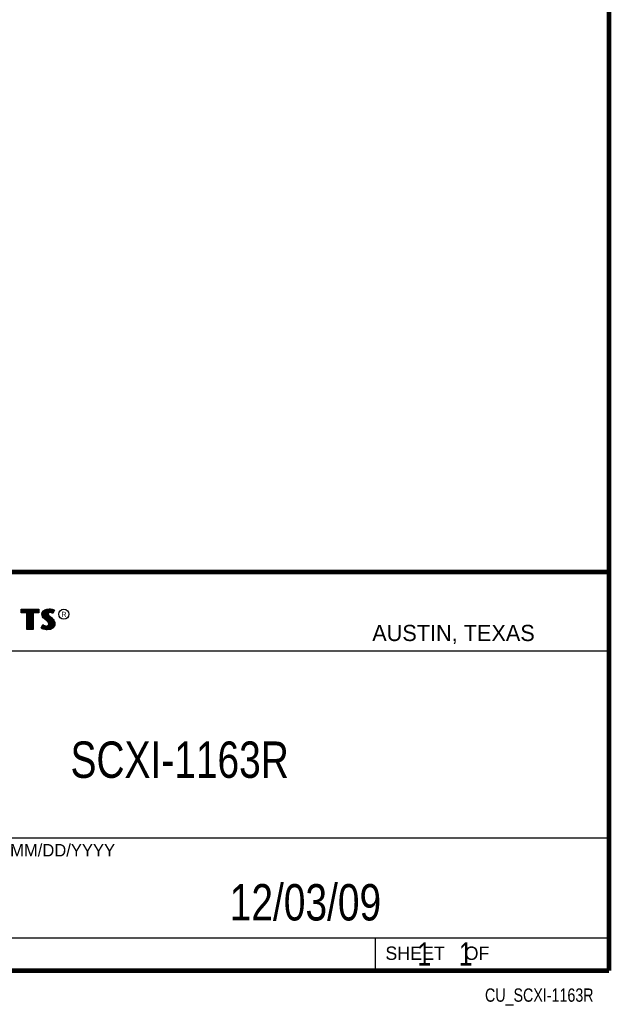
# Model space of a CAD drawing. Header units: inches. Extents: x 0.2 to 16.8, y 0.1 to 10.8.
# Tile 9 of 10: x 14.2 to 16.8, y 0.1 to 4.3. Entities that reach past the tile are written whole.
import ezdxf
from ezdxf.enums import TextEntityAlignment as Align

# ---------------------------------------------------------------- set-up
doc = ezdxf.new("R2010")
doc.units = ezdxf.units.IN
doc.header["$LTSCALE"] = 0.935
doc.header["$MEASUREMENT"] = 0
doc.layers.get('0').update_dxf_attribs({"linetype": 'CONTINUOUS'})
doc.styles.get("Standard").update_dxf_attribs({"font": 'txt', "width": 0.8})

msp = doc.modelspace()

# ---------------------------------------------------------------- linework, layer by layer
at = {"color": 2, "linetype": 'CONTINUOUS'}
for p, q in [((13.06524, 1.96953), (16.74504, 1.96953)), ((16.74504, 1.96953), (16.74504, 0.26053)), ((14.22365, 1.81126), (14.30046, 1.81126)), ((14.22365, 1.79499), (14.22365, 1.81126)), ((14.24884, 1.79499), (14.22365, 1.79499)), ((14.22618, 1.80873), (14.29793, 1.80873)), ((14.22618, 1.79752), (14.22618, 1.80873)), ((14.25137, 1.79752), (14.22618, 1.79752)), ((14.22819, 1.79752), (14.22819, 1.80873)), ((14.23167, 1.79752), (14.23167, 1.80873)), ((14.23514, 1.79752), (14.23514, 1.80873)), ((14.23862, 1.79752), (14.23862, 1.80873)), ((14.24209, 1.79752), (14.24209, 1.80873)), ((14.24557, 1.79752), (14.24557, 1.80873)), ((14.24884, 1.72404), (14.24884, 1.79499)), ((14.24904, 1.79752), (14.24904, 1.80873)), ((14.25137, 1.79752), (14.25252, 1.80873)), ((14.25137, 1.72656), (14.25137, 1.79752)), ((14.25599, 1.72656), (14.25599, 1.80873)), ((14.25947, 1.72656), (14.25947, 1.80873)), ((14.26295, 1.72656), (14.26295, 1.80873)), ((14.26642, 1.72656), (14.26642, 1.80873)), ((14.2699, 1.72656), (14.2699, 1.80873)), ((14.27274, 1.79752), (14.27337, 1.80873)), ((14.29793, 1.79752), (14.27274, 1.79752)), ((14.27274, 1.79752), (14.27274, 1.72656)), ((14.30046, 1.79499), (14.27527, 1.79499)), ((14.27527, 1.79499), (14.27527, 1.72404)), ((14.27685, 1.79752), (14.27685, 1.80873)), ((14.28032, 1.79752), (14.28032, 1.80873)), ((14.2838, 1.79752), (14.2838, 1.80873)), ((14.28727, 1.79752), (14.28727, 1.80873)), ((14.29075, 1.79752), (14.29075, 1.80873)), ((14.29422, 1.79752), (14.29422, 1.80873)), ((14.29793, 1.80873), (14.29793, 1.79752)), ((14.30046, 1.81126), (14.30046, 1.79499)), ((14.31325, 1.78946), (14.31475, 1.79695)), ((14.31385, 1.78376), (14.31325, 1.78946)), ((14.3158, 1.77866), (14.31385, 1.78376)), ((14.31475, 1.79695), (14.3194, 1.80385)), ((14.3158, 1.78934), (14.31713, 1.79596)), ((14.31633, 1.78435), (14.3158, 1.78934)), ((14.3185, 1.77476), (14.3158, 1.77866)), ((14.31805, 1.77985), (14.31633, 1.78435)), ((14.31713, 1.79596), (14.32125, 1.80207)), ((14.32044, 1.77639), (14.31805, 1.77985)), ((14.31855, 1.77853), (14.31855, 1.79807)), ((14.3194, 1.80385), (14.32555, 1.80834)), ((14.32545, 1.77138), (14.32044, 1.77639)), ((14.32125, 1.80207), (14.32678, 1.80611)), ((14.32203, 1.77481), (14.32203, 1.80264)), ((14.3255, 1.77133), (14.3255, 1.80518)), ((14.32555, 1.80834), (14.33424, 1.81179)), ((14.32678, 1.80611), (14.33486, 1.80932)), ((14.32898, 1.76843), (14.32898, 1.80699)), ((14.33245, 1.76552), (14.33245, 1.80836)), ((14.33424, 1.81179), (14.34384, 1.81284)), ((14.33486, 1.80932), (14.34389, 1.81031)), ((14.33704, 1.7936), (14.33593, 1.80943)), ((14.33593, 1.76261), (14.33679, 1.7911)), ((14.33704, 1.7936), (14.33679, 1.7911)), ((14.33679, 1.7911), (14.33761, 1.78743)), ((14.33867, 1.79617), (14.33704, 1.7936)), ((14.33761, 1.78743), (14.34129, 1.78287)), ((14.34106, 1.7979), (14.33867, 1.79617)), ((14.33949, 1.79275), (14.33934, 1.79125)), ((14.33934, 1.79125), (14.33994, 1.78856)), ((14.33941, 1.7967), (14.33941, 1.80981)), ((14.33941, 1.75939), (14.33941, 1.7852)), ((14.34054, 1.7944), (14.33949, 1.79275)), ((14.33994, 1.78856), (14.34309, 1.78466)), ((14.34219, 1.7956), (14.34054, 1.7944)), ((14.34424, 1.79884), (14.34106, 1.7979)), ((14.34129, 1.78287), (14.35294, 1.77319)), ((14.34474, 1.79635), (14.34219, 1.7956)), ((14.34288, 1.79844), (14.34288, 1.81019)), ((14.34288, 1.75517), (14.34288, 1.78155)), ((14.34309, 1.78466), (14.35464, 1.77506)), ((14.34384, 1.81284), (14.35029, 1.81239)), ((14.34389, 1.81031), (14.34994, 1.80988)), ((14.34737, 1.79919), (14.34424, 1.79884)), ((14.34744, 1.79665), (14.34474, 1.79635)), ((14.34636, 1.79907), (14.34636, 1.81013)), ((14.34636, 1.72661), (14.34636, 1.77866)), ((14.35061, 1.79902), (14.34737, 1.79919)), ((14.35029, 1.7965), (14.34744, 1.79665)), ((14.34983, 1.79906), (14.34983, 1.80989)), ((14.34994, 1.80988), (14.35666, 1.80845)), ((14.35029, 1.81239), (14.35734, 1.81089)), ((14.35479, 1.7956), (14.35029, 1.7965)), ((14.35542, 1.79805), (14.35061, 1.79902)), ((14.35331, 1.79848), (14.35331, 1.80917)), ((14.35719, 1.79485), (14.35479, 1.7956)), ((14.35826, 1.79717), (14.35542, 1.79805)), ((14.35666, 1.80845), (14.36074, 1.80705)), ((14.35678, 1.79763), (14.35678, 1.80841)), ((14.35959, 1.79335), (14.35719, 1.79485)), ((14.35734, 1.81089), (14.36169, 1.80939)), ((14.35857, 1.79697), (14.35826, 1.79717)), ((14.36307, 1.80596), (14.35857, 1.79697)), ((14.36649, 1.80715), (14.35959, 1.79335)), ((14.36026, 1.80033), (14.36026, 1.80721)), ((14.36074, 1.80705), (14.36307, 1.80596)), ((14.36169, 1.80939), (14.36649, 1.80715)), ((14.3092, 1.73054), (14.317, 1.74493)), ((14.31252, 1.73136), (14.31784, 1.74119)), ((14.31508, 1.72959), (14.31508, 1.73608)), ((14.317, 1.74493), (14.3203, 1.74253)), ((14.31784, 1.74119), (14.31898, 1.74036)), ((14.32375, 1.76952), (14.3185, 1.77476)), ((14.31855, 1.72796), (14.31898, 1.74036)), ((14.31898, 1.74036), (14.32261, 1.73855)), ((14.3203, 1.74253), (14.3236, 1.74088)), ((14.32203, 1.72722), (14.32203, 1.73875)), ((14.32261, 1.73855), (14.32738, 1.7369)), ((14.3236, 1.74088), (14.32795, 1.73938)), ((14.33574, 1.75947), (14.32375, 1.76952)), ((14.33745, 1.76134), (14.32545, 1.77138)), ((14.3255, 1.72642), (14.3255, 1.73755)), ((14.32738, 1.7369), (14.3318, 1.73639)), ((14.32795, 1.73938), (14.33185, 1.73893)), ((14.32898, 1.7259), (14.32898, 1.73672)), ((14.3318, 1.73639), (14.33602, 1.73675)), ((14.33185, 1.73893), (14.33544, 1.73923)), ((14.33245, 1.72538), (14.33245, 1.73632)), ((14.33544, 1.73923), (14.33814, 1.74028)), ((14.33964, 1.75557), (14.33574, 1.75947)), ((14.33593, 1.72524), (14.33593, 1.73671)), ((14.33602, 1.73675), (14.33935, 1.73804)), ((14.34163, 1.75716), (14.33745, 1.76134)), ((14.33814, 1.74028), (14.34069, 1.74208)), ((14.33935, 1.73804), (14.34257, 1.74031)), ((14.33941, 1.7257), (14.33941, 1.73806)), ((14.34189, 1.75198), (14.33964, 1.75557)), ((14.34069, 1.74208), (14.34219, 1.74448)), ((14.34423, 1.75301), (14.34163, 1.75716)), ((14.34294, 1.74823), (14.34189, 1.75198)), ((14.34219, 1.74448), (14.34294, 1.74823)), ((14.34257, 1.74031), (14.34458, 1.74353)), ((14.34288, 1.72615), (14.34288, 1.74053)), ((14.34554, 1.74833), (14.34423, 1.75301)), ((14.34458, 1.74353), (14.34554, 1.74833)), ((14.34983, 1.72707), (14.34983, 1.77577)), ((14.35294, 1.77319), (14.35598, 1.77015)), ((14.35331, 1.7293), (14.35331, 1.77282)), ((14.35464, 1.77506), (14.35779, 1.77192)), ((14.35598, 1.77015), (14.35902, 1.76697)), ((14.35678, 1.7306), (14.35678, 1.76931)), ((14.35779, 1.77192), (14.36094, 1.76862)), ((14.36314, 1.73763), (14.35799, 1.73194)), ((14.35902, 1.76697), (14.36239, 1.76262)), ((14.36529, 1.73624), (14.35959, 1.72994)), ((14.36026, 1.73444), (14.36026, 1.76537)), ((14.36094, 1.76862), (14.36454, 1.76397)), ((14.36239, 1.76262), (14.36489, 1.75763)), ((14.3657, 1.7434), (14.36314, 1.73763)), ((14.36373, 1.73828), (14.36489, 1.75763)), ((14.36454, 1.76397), (14.36724, 1.75857)), ((14.36489, 1.75763), (14.36609, 1.75375)), ((14.36814, 1.74268), (14.36529, 1.73624)), ((14.3665, 1.74848), (14.3657, 1.7434)), ((14.36609, 1.75375), (14.3665, 1.74848)), ((14.36724, 1.75857), (14.36859, 1.75423)), ((14.36904, 1.74838), (14.36814, 1.74268)), ((14.36859, 1.75423), (14.36904, 1.74838)), ((14.27527, 1.72404), (14.24884, 1.72404)), ((14.27274, 1.72656), (14.25137, 1.72656)), ((14.31415, 1.72724), (14.3092, 1.73054)), ((14.31534, 1.72949), (14.31252, 1.73136)), ((14.31895, 1.72529), (14.31415, 1.72724)), ((14.31969, 1.72772), (14.31534, 1.72949)), ((14.326, 1.72379), (14.31895, 1.72529)), ((14.32645, 1.72628), (14.31969, 1.72772)), ((14.332, 1.72289), (14.326, 1.72379)), ((14.33223, 1.72541), (14.32645, 1.72628)), ((14.33634, 1.72274), (14.332, 1.72289)), ((14.33622, 1.72528), (14.33223, 1.72541)), ((14.34918, 1.72698), (14.33622, 1.72528)), ((14.34999, 1.72454), (14.33634, 1.72274)), ((14.35799, 1.73194), (14.34918, 1.72698)), ((14.35959, 1.72994), (14.34999, 1.72454)), ((13.06532, 1.63288), (16.75003, 1.63288)), ((13.06524, 0.82953), (16.74504, 0.82953)), ((13.06524, 0.40053), (16.74504, 0.40053)), ((15.74504, 0.40053), (15.74504, 0.26053)), ((13.06524, 0.26053), (16.74504, 0.26053)), ((15.74616, 0.26074), (16.74616, 0.26074)), ((15.74616, 0.26074), (15.74616, 0.26024)), ((15.74616, 0.26024), (16.74616, 0.26024)), ((16.74616, 0.26074), (16.74616, 0.26024))]:
    msp.add_line(p, q, dxfattribs=at)
at = {"color": 7, "linetype": 'CONTINUOUS', "const_width": 0.02}
for points in [[(16.75, 0.25859), (16.75, 10.75859)], [(11.47181, 1.97017), (16.75, 1.97072)], [(0.25, 0.25859), (16.75, 0.25859)]]:
    msp.add_lwpolyline(points, dxfattribs=at)
at = {"color": 2, "linetype": 'CONTINUOUS'}
msp.add_circle((14.40744, 1.78964), 0.02154, dxfattribs=at)

# ---------------------------------------------------------------- texts
for s, height, p in [('R', 0.02174, (14.39705, 1.77824)), ('AUSTIN, TEXAS', 0.069617, (15.73268, 1.67446)), ('MM/DD/YYYY', 0.053254, (14.1765, 0.74944)), ('SHEET    OF', 0.057262, (15.78922, 0.30524))]:
    msp.add_text(s, height=height, dxfattribs=at).set_placement(p)
at = {"color": 7, "linetype": 'CONTINUOUS', "width": 0.8}
msp.add_text('SCXI-1163R', height=0.15625, dxfattribs=at).set_placement((14.90514, 1.08691), align=Align.CENTER)
at = {"color": 2, "linetype": 'CONTINUOUS', "width": 0.8}
msp.add_text('CU_SCXI-1163R', height=0.057262, dxfattribs=at).set_placement((16.68366, 0.12536), align=Align.RIGHT)
at = {"color": 7, "linetype": 'CONTINUOUS'}
for s, insert, char_height, width, attachment_point in [('12/03/09 ', (15.44554, 0.63066), 0.15625, 1.125, 2), ('    1    1', (15.80754, 0.38053), 0.1, 0.8, 1)]:
    msp.add_mtext(s, dxfattribs=dict(at, insert=insert, char_height=char_height, width=width, attachment_point=attachment_point))

doc.saveas('drawing.dxf')
